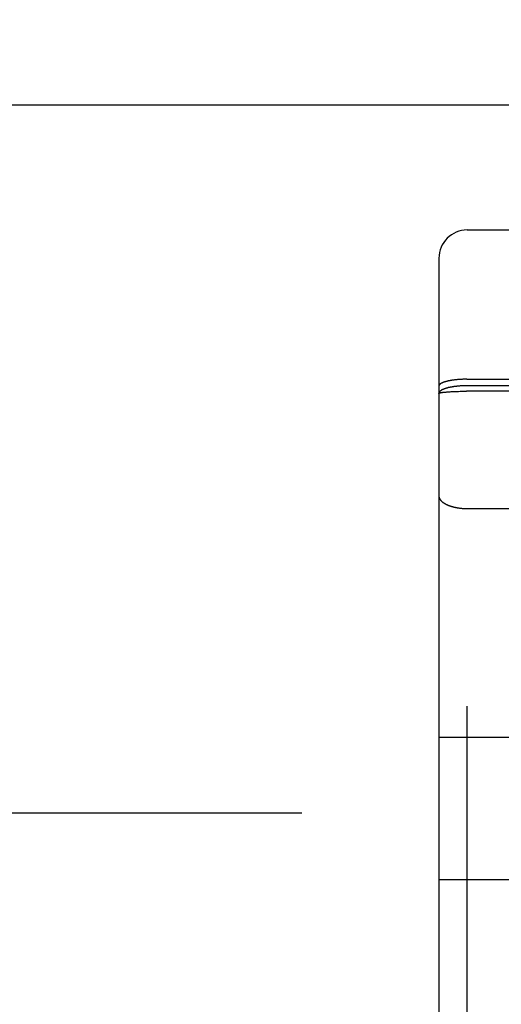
# Model space of a CAD drawing. Header units: inches. Extents: x 0 to 233, y 0 to 151.
# Tile 52 of 85: x 65.997 to 66.506, y 108.637 to 109.68. Entities that reach past the tile are written whole.
import ezdxf

# ---------------------------------------------------------------- set-up
doc = ezdxf.new("R2010")
doc.units = ezdxf.units.IN
doc.header["$LTSCALE"] = 12.808219
doc.header["$MEASUREMENT"] = 0
doc.linetypes.add('HIDDEN', pattern=[0.2, 0.1, -0.1])
doc.layers.get('0').update_dxf_attribs({"linetype": 'CONTINUOUS'})
for name, color, linetype in [('02___PRT_ALL_AXES', 7, 'CONTINUOUS'), ('DEFAULT_2', 8, 'HIDDEN'), ('DIMENSIONS', 7, 'CONTINUOUS')]:
    doc.layers.add(name, color=color, linetype=linetype)
doc.styles.get("Standard").update_dxf_attribs({"font": 'arial.ttf'})
doc.dimstyles.new('DIMSTYLE_1', dxfattribs={"dimtxt": 1.027397, "dimasz": 1.369863, "dimexe": 0.09, "dimexo": 0.07, "dimgap": 0.0375, "dimtad": 0, "dimtih": 1, "dimtoh": 1, "dimzin": 4, "dimdsep": 46, "dimtxsty": 'Standard', "dimblk": '_FILLED', "dimblk1": '_FILLED', "dimblk2": '_FILLED', "dimcen": 0.09, "dimazin": 1, "dimtfac": 1, "dimtofl": 0, "dimtmove": 0, "dimatfit": 3, "dimldrblk": '_FILLED', "dimfxl": 1, "dimtolj": 1, "dimtzin": 4, "dimarcsym": 0})

# ---------------------------------------------------------------- blocks, each defined once
blk = doc.blocks.new('_FILLED')
at = {"color": 0, "linetype": 'ByBlock'}
blk.add_solid([(0, 0), (-1, 0.2), (-1, -0.2)], dxfattribs=at)
blk = doc.blocks.new('*D16')
at = {"layer": 'DIMENSIONS', "color": 2, "linetype": 'Continuous'}
for p, q in [((48.62, 109.5897), (48.62, 112.5036)), ((48.62, 112.5036), (49.8186, 112.5036)), ((48.482, 108.4647), (49.8529, 108.4647)), ((48.62, 108.4647), (48.62, 105.7249))]:
    blk.add_line(p, q, dxfattribs=at)
at = {"layer": 'DIMENSIONS', "color": 2, "linetype": 'Continuous', "xscale": 1.3698630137, "yscale": 1.3698630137, "zscale": 1.3698630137}
for p, rotation in [((48.62, 109.5897), 270), ((48.62, 108.4647), 90)]:
    blk.add_blockref('_FILLED', p, dxfattribs=dict(at, rotation=rotation))
at = {"layer": 'DIMENSIONS', "color": 2, "linetype": 'Continuous', "insert": (50.3323, 113.0173), "char_height": 1.0274, "width": 2.791923, "attachment_point": 1, "line_spacing_factor": 0.9}
blk.add_mtext('1.13', dxfattribs=at)

msp = doc.modelspace()

# ---------------------------------------------------------------- linework, layer by layer
at = {"color": 3, "linetype": 'Continuous'}
msp.add_line((34.9198, 109.5897), (69.5233, 109.5897), dxfattribs=at)
at = {"layer": '02___PRT_ALL_AXES', "color": 8, "linetype": 'HIDDEN'}
msp.add_line((66.4703, 109.4572), (67.0353, 109.4572), dxfattribs=at)
at = {"layer": 'DEFAULT_2', "color": 8, "linetype": 'HIDDEN'}
for p, q in [((66.4703, 107.6722), (66.4703, 109.4572)), ((66.4403, 109.4272), (66.4403, 107.7022)), ((66.4569, 109.2984), (66.4561, 109.2983)), ((66.4576, 109.2985), (66.4569, 109.2984)), ((66.4584, 109.2986), (66.4576, 109.2985)), ((66.4592, 109.2986), (66.4584, 109.2986)), ((66.46, 109.2987), (66.4592, 109.2986)), ((66.4608, 109.2988), (66.46, 109.2987)), ((66.4616, 109.2988), (66.4608, 109.2988)), ((66.4624, 109.2989), (66.4616, 109.2988)), ((66.4632, 109.299), (66.4624, 109.2989)), ((66.464, 109.299), (66.4632, 109.299)), ((66.4648, 109.299), (66.464, 109.299)), ((66.4657, 109.2991), (66.4648, 109.299)), ((66.4665, 109.2991), (66.4657, 109.2991)), ((66.4673, 109.2991), (66.4665, 109.2991)), ((66.4682, 109.2991), (66.4673, 109.2991)), ((66.469, 109.2992), (66.4682, 109.2991)), ((66.4699, 109.2992), (66.469, 109.2992)), ((66.4699, 109.2992), (67.0353, 109.2992)), ((66.4604, 109.2918), (66.4596, 109.2917)), ((66.4612, 109.2919), (66.4604, 109.2918)), ((66.462, 109.2919), (66.4612, 109.2919)), ((66.4628, 109.292), (66.462, 109.2919)), ((66.4636, 109.292), (66.4628, 109.292)), ((66.4644, 109.2921), (66.4636, 109.292)), ((66.4652, 109.2921), (66.4644, 109.2921)), ((66.4661, 109.2922), (66.4652, 109.2921)), ((66.4669, 109.2922), (66.4661, 109.2922)), ((66.4678, 109.2922), (66.4669, 109.2922)), ((66.4686, 109.2922), (66.4678, 109.2922)), ((66.4694, 109.2923), (66.4686, 109.2922)), ((66.4703, 109.2923), (66.4694, 109.2923)), ((67.0357, 109.2923), (66.4703, 109.2923)), ((66.4442, 109.2852), (66.4446, 109.2853)), ((66.4446, 109.2853), (66.4451, 109.2853)), ((66.4451, 109.2853), (66.4456, 109.2854)), ((66.4456, 109.2854), (66.4461, 109.2854)), ((66.4461, 109.2854), (66.4466, 109.2855)), ((66.4466, 109.2855), (66.4471, 109.2855)), ((66.4471, 109.2855), (66.4476, 109.2856)), ((66.4476, 109.2856), (66.4482, 109.2856)), ((66.4482, 109.2856), (66.4488, 109.2857)), ((66.4488, 109.2857), (66.4494, 109.2857)), ((66.4494, 109.2857), (66.4503, 109.2858)), ((66.4503, 109.2858), (66.4512, 109.2859)), ((66.4512, 109.2859), (66.4522, 109.2859)), ((66.4522, 109.2859), (66.4533, 109.286)), ((66.4533, 109.286), (66.4543, 109.2861)), ((66.4543, 109.2861), (66.4554, 109.2861)), ((66.4554, 109.2861), (66.4565, 109.2862)), ((66.4565, 109.2862), (66.458, 109.2862)), ((66.458, 109.2862), (66.4596, 109.2863)), ((66.4596, 109.2863), (66.4612, 109.2863)), ((66.4612, 109.2863), (66.4628, 109.2864)), ((66.4628, 109.2864), (66.4644, 109.2864)), ((66.4644, 109.2864), (66.4661, 109.2864)), ((66.4661, 109.2864), (66.4678, 109.2864)), ((66.4678, 109.2864), (66.4694, 109.2864)), ((67.0361, 109.2864), (66.4694, 109.2864)), ((66.4703, 109.1622), (66.5357, 109.1622)), ((66.4403, 108.9202), (66.5653, 108.9202)), ((68.8568, 108.8397), (36.2528, 108.8397)), ((66.4403, 108.7692), (66.5653, 108.7692))]:
    msp.add_line(p, q, dxfattribs=at)
for points in [[(66.4561, 109.2983), (66.4558, 109.2982), (66.4554, 109.2982), (66.455, 109.2981), (66.4547, 109.2981), (66.4543, 109.298), (66.454, 109.298), (66.4536, 109.2979), (66.4533, 109.2978), (66.4529, 109.2978), (66.4526, 109.2977), (66.4522, 109.2977), (66.4519, 109.2976), (66.4516, 109.2975), (66.4512, 109.2975), (66.4509, 109.2974), (66.4506, 109.2973), (66.4503, 109.2973), (66.45, 109.2972), (66.4497, 109.2971), (66.4494, 109.2971), (66.4491, 109.297), (66.4488, 109.2969), (66.4485, 109.2968), (66.4482, 109.2968), (66.4479, 109.2967), (66.4476, 109.2966), (66.4474, 109.2965), (66.4471, 109.2964), (66.4468, 109.2964), (66.4466, 109.2963), (66.4463, 109.2962), (66.4461, 109.2961), (66.4458, 109.296), (66.4456, 109.2959), (66.4453, 109.2959), (66.4451, 109.2958), (66.4449, 109.2957), (66.4447, 109.2956), (66.4444, 109.2955), (66.4442, 109.2954), (66.444, 109.2953), (66.4438, 109.2952), (66.4436, 109.2951), (66.4434, 109.295), (66.4432, 109.2949), (66.4431, 109.2949), (66.4429, 109.2948), (66.4427, 109.2947), (66.4426, 109.2946), (66.4424, 109.2945), (66.4422, 109.2944), (66.4421, 109.2943), (66.442, 109.2942), (66.4418, 109.2941), (66.4417, 109.294), (66.4416, 109.2939), (66.4414, 109.2938), (66.4413, 109.2937), (66.4412, 109.2936), (66.4411, 109.2935), (66.441, 109.2934), (66.4409, 109.2933), (66.4408, 109.2932), (66.4408, 109.2931), (66.4407, 109.293), (66.4406, 109.2929), (66.4406, 109.2928), (66.4405, 109.2927), (66.4405, 109.2926), (66.4404, 109.2925), (66.4404, 109.2924), (66.4403, 109.2923), (66.4403, 109.2921), (66.4403, 109.292), (66.4403, 109.2919), (66.4403, 109.2918), (66.4403, 109.2917)], [(66.4596, 109.2917), (66.4592, 109.2917), (66.4588, 109.2916), (66.4584, 109.2916), (66.458, 109.2915), (66.4576, 109.2915), (66.4573, 109.2914), (66.4569, 109.2914), (66.4565, 109.2913), (66.4561, 109.2913), (66.4558, 109.2912), (66.4554, 109.2912), (66.455, 109.2911), (66.4547, 109.2911), (66.4543, 109.291), (66.454, 109.2909), (66.4536, 109.2909), (66.4533, 109.2908), (66.4529, 109.2907), (66.4526, 109.2907), (66.4522, 109.2906), (66.4519, 109.2905), (66.4516, 109.2905), (66.4512, 109.2904), (66.4509, 109.2903), (66.4506, 109.2902), (66.4503, 109.2902), (66.45, 109.2901), (66.4497, 109.29), (66.4494, 109.2899), (66.4491, 109.2898), (66.4488, 109.2898), (66.4485, 109.2897), (66.4482, 109.2896), (66.4479, 109.2895), (66.4476, 109.2894), (66.4474, 109.2893), (66.4471, 109.2892), (66.4468, 109.2891), (66.4466, 109.2891), (66.4463, 109.289), (66.4461, 109.2889), (66.4458, 109.2888), (66.4456, 109.2887), (66.4453, 109.2886), (66.4451, 109.2885), (66.4449, 109.2884), (66.4446, 109.2883), (66.4444, 109.2882), (66.4442, 109.2881), (66.444, 109.288), (66.4438, 109.2879), (66.4436, 109.2878), (66.4434, 109.2877), (66.4432, 109.2876), (66.4431, 109.2875), (66.4429, 109.2874), (66.4427, 109.2873), (66.4426, 109.2872), (66.4424, 109.287), (66.4422, 109.2869), (66.4421, 109.2868), (66.442, 109.2867), (66.4418, 109.2866), (66.4417, 109.2865), (66.4416, 109.2864), (66.4414, 109.2863), (66.4413, 109.2862), (66.4412, 109.2861), (66.4411, 109.2859), (66.441, 109.2858), (66.4409, 109.2857), (66.4408, 109.2856), (66.4408, 109.2855), (66.4407, 109.2854), (66.4406, 109.2853), (66.4406, 109.2852), (66.4405, 109.285), (66.4405, 109.2849), (66.4404, 109.2848), (66.4404, 109.2847), (66.4403, 109.2846), (66.4403, 109.2845), (66.4403, 109.2843), (66.4403, 109.2842), (66.4403, 109.2841), (66.4403, 109.284)], [(66.4403, 109.284), (66.4403, 109.284), (66.4403, 109.2841), (66.4403, 109.2841), (66.4403, 109.2841), (66.4403, 109.2842), (66.4404, 109.2842), (66.4404, 109.2842), (66.4405, 109.2843), (66.4405, 109.2843), (66.4406, 109.2843), (66.4406, 109.2844), (66.4407, 109.2844), (66.4408, 109.2844), (66.4408, 109.2845), (66.4409, 109.2845), (66.441, 109.2845), (66.4411, 109.2846), (66.4412, 109.2846), (66.4413, 109.2846), (66.4414, 109.2847), (66.4416, 109.2847), (66.4417, 109.2847), (66.4418, 109.2848), (66.442, 109.2848), (66.4421, 109.2848), (66.4422, 109.2849), (66.4424, 109.2849), (66.4426, 109.2849), (66.4427, 109.285), (66.4429, 109.285), (66.4431, 109.285), (66.4432, 109.2851), (66.4434, 109.2851), (66.4436, 109.2851), (66.4438, 109.2851), (66.444, 109.2852), (66.4442, 109.2852)], [(66.4403, 109.1758), (66.4403, 109.1756), (66.4403, 109.1754), (66.4403, 109.1752), (66.4403, 109.175), (66.4403, 109.1748), (66.4404, 109.1746), (66.4404, 109.1745), (66.4405, 109.1743), (66.4405, 109.1741), (66.4406, 109.1739), (66.4406, 109.1737), (66.4407, 109.1735), (66.4408, 109.1733), (66.4408, 109.1731), (66.4409, 109.1729), (66.441, 109.1728), (66.4411, 109.1726), (66.4412, 109.1724), (66.4413, 109.1722), (66.4414, 109.172), (66.4416, 109.1718), (66.4417, 109.1717), (66.4418, 109.1715), (66.442, 109.1713), (66.4421, 109.1711), (66.4422, 109.1709), (66.4424, 109.1708), (66.4426, 109.1706), (66.4427, 109.1704), (66.4429, 109.1702), (66.4431, 109.1701), (66.4432, 109.1699), (66.4434, 109.1697), (66.4436, 109.1695), (66.4438, 109.1694), (66.444, 109.1692), (66.4442, 109.169), (66.4444, 109.1689), (66.4446, 109.1687), (66.4449, 109.1686), (66.4451, 109.1684), (66.4453, 109.1682), (66.4456, 109.1681), (66.4458, 109.1679), (66.4461, 109.1678), (66.4463, 109.1676), (66.4466, 109.1675), (66.4468, 109.1673), (66.4471, 109.1672), (66.4474, 109.167), (66.4476, 109.1669), (66.4479, 109.1667), (66.4482, 109.1666), (66.4485, 109.1664), (66.4488, 109.1663), (66.4491, 109.1662), (66.4494, 109.166), (66.4497, 109.1659), (66.45, 109.1658), (66.4503, 109.1657), (66.4506, 109.1655), (66.4509, 109.1654), (66.4512, 109.1653), (66.4516, 109.1652), (66.4519, 109.165), (66.4522, 109.1649), (66.4526, 109.1648), (66.4529, 109.1647), (66.4533, 109.1646), (66.4536, 109.1645), (66.454, 109.1644), (66.4543, 109.1643), (66.4547, 109.1642), (66.455, 109.1641), (66.4554, 109.164), (66.4558, 109.1639), (66.4561, 109.1638), (66.4565, 109.1637), (66.4569, 109.1636), (66.4573, 109.1635), (66.4576, 109.1635), (66.458, 109.1634), (66.4584, 109.1633), (66.4588, 109.1632), (66.4592, 109.1632), (66.4596, 109.1631), (66.46, 109.163), (66.4604, 109.163), (66.4608, 109.1629), (66.4612, 109.1628), (66.4616, 109.1628), (66.462, 109.1627), (66.4624, 109.1627), (66.4628, 109.1626), (66.4632, 109.1626), (66.4636, 109.1625), (66.464, 109.1625), (66.4644, 109.1625), (66.4648, 109.1624), (66.4652, 109.1624), (66.4657, 109.1624), (66.4661, 109.1623), (66.4665, 109.1623), (66.4669, 109.1623), (66.4673, 109.1623), (66.4678, 109.1622), (66.4682, 109.1622), (66.4686, 109.1622), (66.469, 109.1622), (66.4694, 109.1622), (66.4699, 109.1622), (66.4703, 109.1622)]]:
    msp.add_lwpolyline(points, dxfattribs=at)
msp.add_arc((66.4703, 109.4272), 0.03, 90, 180, dxfattribs=at)

# ---------------------------------------------------------------- dimensions: what is measured, and where the dimension line sits
at = {"layer": 'DIMENSIONS', "color": 2, "linetype": 'Continuous'}
dim = msp.add_linear_dim(base=(48.6200073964, 109.5896634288), p1=(49.9228841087, 108.4646634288), p2=(69.5232720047, 109.5896634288), angle=90, dimstyle='DIMSTYLE_1', dxfattribs=at)
dim.commit()
dim.dimension.update_dxf_attribs({"geometry": '*D16', "text_midpoint": (51.7727952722, 112.4978428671), "dimtype": 160})

doc.saveas('drawing.dxf')
